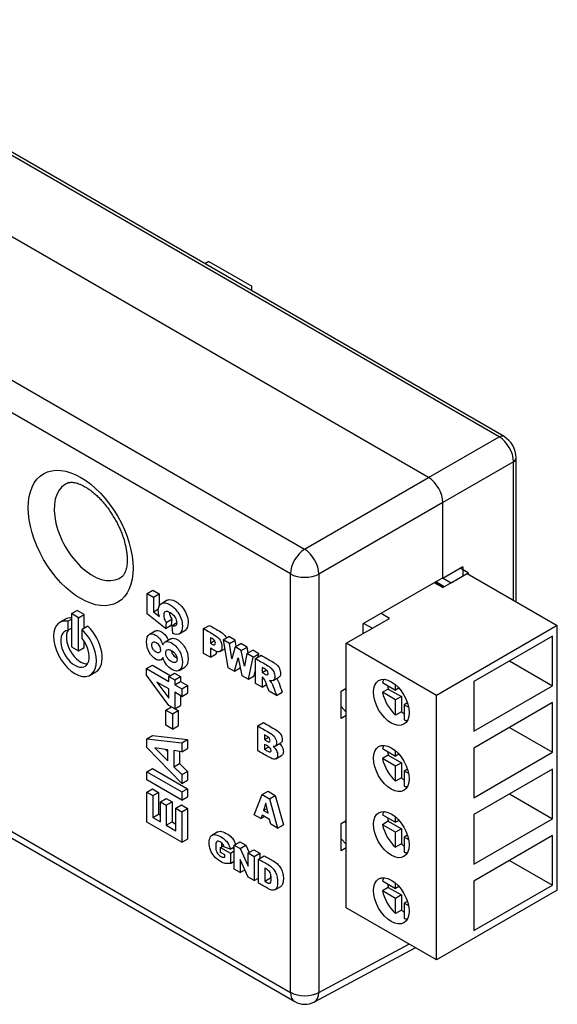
# Paper-space layout 'Layout1' of a CAD drawing. Header units: millimetres. Extents: x 41 to 475, y 33 to 379.
# Tile 7 of 16: x 108 to 175, y 33 to 157. Entities that reach past the tile are written whole.
import ezdxf

# ---------------------------------------------------------------- set-up
doc = ezdxf.new("R2010")
doc.units = ezdxf.units.MM
for name, color, linetype in [('4_POS_0.200PITCH', 7, 'Continuous'), ('Default', 7, 'Continuous'), ('MS-000955_SIMPLE', 7, 'Continuous'), ('MS-000956_SIMPLE', 7, 'Continuous')]:
    doc.layers.add(name, color=color, linetype=linetype)

# ---------------------------------------------------------------- blocks, each defined once
blk = doc.blocks.new('SE5')
at = {"layer": '4_POS_0.200PITCH', "color": 7, "linetype": 'Continuous'}
for p, q in [((163.77, 87.47), (162.75, 88.05)), ((160.57, 85.62), (163.63, 87.38)), ((160.64, 86.79), (161.61, 86.22)), ((161.61, 86.22), (163.77, 87.47)), ((163.63, 87.38), (174.94, 80.85)), ((163.77, 87.47), (163.77, 87.3)), ((160.57, 85.62), (159.51, 86.23)), ((160.64, 85.66), (159.58, 86.27)), ((160.76, 85.73), (159.7, 86.34)), ((148.47, 78.63), (153.89, 81.76)), ((151.74, 80.52), (153.89, 81.76)), ((153.89, 81.76), (152.83, 82.37)), ((153.89, 81.76), (152.83, 82.37)), ((150.68, 81.13), (151.74, 80.52)), ((174.94, 80.85), (159.78, 72.1)), ((174.94, 47.67), (174.94, 80.85)), ((174.33, 79.52), (164.45, 73.82)), ((174.33, 73.3), (174.33, 79.52)), ((159.78, 72.1), (148.47, 78.63)), ((148.47, 45.45), (148.47, 78.63)), ((168.94, 76.41), (174.33, 73.3)), ((148.28, 72.9), (148.47, 72.7)), ((153.02, 73.72), (154.66, 72.77)), ((153.74, 72.89), (153.02, 72.48)), ((153.74, 72.89), (155.38, 71.94)), ((154.66, 72.77), (154.66, 73.42)), ((155.08, 73.01), (154.66, 72.77)), ((164.45, 73.82), (164.45, 67.6)), ((164.45, 67.6), (174.33, 73.3)), ((154.66, 71.53), (153.02, 72.48)), ((155.38, 71.94), (154.66, 71.53)), ((155.38, 71.94), (155.38, 70.05)), ((159.78, 38.92), (159.78, 72.1)), ((147.81, 70.7), (148.47, 70.01)), ((154.66, 69.63), (154.66, 71.53)), ((156.16, 71.15), (155.74, 70.91)), ((156.3, 70.58), (155.74, 70.91)), ((155.74, 70.91), (155.74, 69.01)), ((174.33, 71.19), (164.45, 65.48)), ((174.33, 64.96), (174.33, 71.19)), ((155.38, 70.05), (154.66, 69.63)), ((168.94, 68.07), (174.33, 64.96)), ((164.45, 65.48), (164.45, 59.26)), ((153.02, 65.42), (154.66, 64.48)), ((153.74, 64.59), (153.02, 64.18)), ((153.74, 64.59), (155.38, 63.65)), ((154.66, 64.48), (154.66, 65.13)), ((155.08, 64.72), (154.66, 64.48)), ((164.45, 59.26), (174.33, 64.96)), ((154.66, 63.23), (153.02, 64.18)), ((155.38, 63.65), (154.66, 63.23)), ((154.66, 61.34), (154.66, 63.23)), ((155.38, 63.65), (155.38, 61.75)), ((155.38, 61.75), (154.66, 61.34)), ((156.16, 62.85), (155.74, 62.61)), ((156.3, 62.29), (155.74, 62.61)), ((155.74, 62.61), (155.74, 60.72)), ((174.33, 62.85), (164.45, 57.15)), ((174.33, 56.63), (174.33, 62.85)), ((168.94, 59.74), (174.33, 56.63)), ((153.02, 57.13), (154.66, 56.18)), ((154.66, 56.18), (154.66, 56.83)), ((164.45, 57.15), (164.45, 50.92)), ((148.47, 56.11), (148.28, 56.31)), ((153.74, 56.3), (153.02, 55.88)), ((154.66, 54.94), (153.02, 55.88)), ((153.74, 56.3), (155.38, 55.35)), ((155.08, 56.42), (154.66, 56.18)), ((164.45, 50.92), (174.33, 56.63)), ((155.38, 55.35), (154.66, 54.94)), ((154.66, 53.04), (154.66, 54.94)), ((155.38, 55.35), (155.38, 53.46)), ((156.16, 54.55), (155.74, 54.31)), ((174.33, 54.51), (164.45, 48.81)), ((174.33, 48.29), (174.33, 54.51)), ((148.47, 53.42), (147.81, 54.11)), ((155.38, 53.46), (154.66, 53.04)), ((156.3, 53.99), (155.74, 54.31)), ((155.74, 54.31), (155.74, 52.42)), ((168.94, 51.4), (174.33, 48.29)), ((153.02, 48.83), (154.66, 47.89)), ((154.66, 47.89), (154.66, 48.54)), ((164.45, 48.81), (164.45, 42.59)), ((164.45, 42.59), (174.33, 48.29)), ((153.74, 48), (153.02, 47.59)), ((154.66, 46.64), (153.02, 47.59)), ((153.74, 48), (155.38, 47.06)), ((155.08, 48.13), (154.66, 47.89)), ((155.38, 47.06), (154.66, 46.64)), ((155.38, 47.06), (155.38, 45.16)), ((174.94, 47.67), (159.78, 38.92)), ((154.66, 44.75), (154.66, 46.64)), ((156.16, 46.26), (155.74, 46.02)), ((156.3, 45.69), (155.74, 46.02)), ((155.74, 46.02), (155.74, 44.12)), ((159.78, 38.92), (148.47, 45.45)), ((155.38, 45.16), (154.66, 44.75))]:
    blk.add_line(p, q, dxfattribs=at)
for centre in [(154.12, 71.22), (154.12, 62.92), (154.12, 54.63), (154.12, 46.33)]:
    blk.add_ellipse(centre, major_axis=(1.59, -2.75), ratio=0.57735, dxfattribs=at)
for centre, major_axis, start_param, end_param in [((155.2, 71.84), (1.59, -2.75), 3.487884, 3.684625), ((155.92, 72.25), (-1.59, 2.75), 0.865484, 1.027764), ((155.2, 71.84), (1.59, -2.75), 4.169357, 5.255421), ((155.92, 72.25), (1.59, -2.75), -1.027764, -0.865484), ((155.2, 71.84), (-1.59, 2.75), -3.684625, -3.487884), ((155.2, 63.54), (1.59, -2.75), 3.487884, 3.684625), ((155.92, 63.96), (-1.59, 2.75), 0.865484, 1.027764), ((155.2, 63.54), (1.59, -2.75), 4.169357, 5.255421), ((155.92, 63.96), (1.59, -2.75), -1.027764, -0.865484), ((155.2, 63.54), (-1.59, 2.75), -3.684625, -3.487884), ((155.2, 55.25), (1.59, -2.75), 3.487884, 3.684625), ((155.2, 55.25), (1.59, -2.75), 4.169357, 5.255421), ((155.92, 55.66), (-1.59, 2.75), 0.865484, 1.027764), ((155.92, 55.66), (1.59, -2.75), -1.027764, -0.865484), ((155.2, 55.25), (-1.59, 2.75), -3.684625, -3.487884), ((155.2, 46.95), (1.59, -2.75), 3.487884, 3.684625), ((155.92, 47.37), (-1.59, 2.75), 0.865484, 1.027764), ((155.2, 46.95), (1.59, -2.75), 4.169357, 5.255421), ((155.92, 47.37), (1.59, -2.75), -1.027764, -0.865484), ((155.2, 46.95), (-1.59, 2.75), -3.684625, -3.487884)]:
    blk.add_ellipse(centre, major_axis=major_axis, ratio=0.57735, start_param=start_param, end_param=end_param, dxfattribs=at)
at = {"layer": 'MS-000955_SIMPLE', "color": 7, "linetype": 'Continuous'}
for p, q in [((158.8, 99.41), (60.74, 156.03)), ((45.71, 146.73), (143.24, 90.42)), ((141.48, 87.33), (43.94, 143.64)), ((143.24, 90.42), (158.8, 99.41)), ((160.6, 96.3), (145.04, 87.31)), ((160.6, 86.86), (160.6, 96.3)), ((43.94, 91.16), (141.48, 34.85)), ((44.47, 90), (142, 33.69)), ((141.48, 34.85), (141.48, 87.33)), ((145.04, 87.31), (145.04, 34.83)), ((160.6, 86.86), (150.55, 81.06)), ((123.5, 84.88), (124.22, 85.29)), ((124.22, 85.29), (125.01, 84.84)), ((123.5, 82.31), (123.5, 84.88)), ((123.5, 84.88), (124.29, 84.43)), ((124.29, 84.43), (125.01, 84.84)), ((124.29, 84.43), (124.29, 82.59)), ((125.01, 84.84), (125.01, 83.27)), ((126, 84.02), (125.28, 83.6)), ((113.99, 82.35), (114.71, 82.76)), ((115.61, 82.25), (114.71, 82.76)), ((124.29, 82.59), (124.91, 82.95)), ((113.26, 81.66), (112.54, 81.24)), ((113.54, 81.39), (113.99, 81.65)), ((113.99, 82.35), (113.99, 78.2)), ((114.89, 81.83), (113.99, 82.35)), ((114.89, 81.83), (115.61, 82.25)), ((114.89, 77.68), (114.89, 81.83)), ((115.61, 80.51), (115.61, 82.25)), ((125.79, 80.5), (123.5, 82.31)), ((124.29, 82.59), (125.04, 82.01)), ((125.89, 81.22), (126.6, 81.64)), ((126.6, 81.64), (126.51, 80.91)), ((113.54, 81.39), (113.54, 80.26)), ((113.54, 80.26), (113.99, 80.52)), ((116.06, 80.77), (115.34, 80.36)), ((115.34, 79.22), (115.34, 80.36)), ((125.89, 81.22), (125.79, 80.5)), ((125.79, 80.5), (126.51, 80.91)), ((126.62, 80.87), (127.23, 81.22)), ((126.71, 79.85), (126.62, 80.87)), ((130.58, 80.47), (131.3, 80.88)), ((130.58, 77.36), (130.58, 80.47)), ((150.55, 81.06), (150.55, 79.83)), ((124.49, 80.17), (123.77, 79.75)), ((126.46, 79.19), (125.74, 78.78)), ((127.51, 79.82), (128.23, 80.23)), ((131.42, 79.35), (131.42, 78.66)), ((133.03, 79.05), (133.75, 79.47)), ((133.03, 79.05), (133.62, 75.6)), ((133.82, 78.6), (133.03, 79.05)), ((134.54, 79.01), (133.75, 79.47)), ((113.99, 78.2), (114.89, 77.68)), ((114.89, 77.68), (115.61, 78.1)), ((115.61, 78.1), (115.61, 78.84)), ((131.42, 78.66), (131.94, 78.96)), ((131.42, 78.03), (131.42, 76.87)), ((132.64, 77.6), (133.22, 77.94)), ((133.82, 78.6), (134.54, 79.01)), ((134.1, 76.7), (133.82, 78.6)), ((134.52, 78.19), (134.1, 76.7)), ((134.52, 78.19), (135.24, 78.61)), ((135.3, 77.74), (134.52, 78.19)), ((134.65, 78.27), (134.54, 79.01)), ((136.02, 78.16), (135.24, 78.61)), ((135.3, 77.74), (136.02, 78.16)), ((136.17, 77.43), (136.02, 78.16)), ((125.24, 76.55), (125.51, 76.71)), ((131.42, 76.87), (130.58, 77.36)), ((131.42, 76.87), (132.14, 77.29)), ((132.14, 77.64), (132.14, 77.29)), ((134.44, 75.13), (134.91, 76.81)), ((134.91, 76.81), (135.38, 74.58)), ((135.72, 75.76), (135.3, 77.74)), ((136.01, 77.33), (135.72, 75.76)), ((136.01, 77.33), (136.73, 77.75)), ((136.79, 76.88), (136.01, 77.33)), ((136.2, 74.11), (136.79, 76.88)), ((137.51, 77.29), (136.73, 77.75)), ((136.79, 76.88), (137.51, 77.29)), ((137.08, 76.72), (137.8, 77.13)), ((137.08, 73.6), (137.08, 76.72)), ((137.43, 76.92), (137.51, 77.29)), ((123.43, 75.46), (124.15, 75.87)), ((123.43, 74.64), (123.43, 75.46)), ((123.43, 75.46), (126.22, 73.85)), ((124.15, 75.87), (126.39, 74.58)), ((127.5, 75.22), (128.22, 75.63)), ((133.62, 75.6), (134.44, 75.13)), ((134.44, 75.13), (135.16, 75.54)), ((135.16, 75.54), (135.17, 75.59)), ((137.91, 75.6), (137.91, 74.97)), ((116.35, 74.64), (117.07, 75.06)), ((126.22, 70.84), (123.43, 74.64)), ((126.22, 74.48), (126.93, 74.89)), ((126.22, 73.85), (126.22, 74.48)), ((126.22, 74.48), (126.95, 74.05)), ((126.93, 74.89), (127.67, 74.47)), ((126.95, 74.05), (127.67, 74.47)), ((127.67, 74.47), (127.67, 73.84)), ((135.38, 74.58), (136.2, 74.11)), ((136.2, 74.11), (136.92, 74.53)), ((136.92, 74.53), (137.08, 75.27)), ((137.91, 74.97), (138.44, 75.28)), ((137.91, 74.38), (137.91, 73.12)), ((139.29, 73.95), (140.01, 74.37)), ((126.22, 72.91), (124.72, 73.77)), ((124.72, 73.77), (126.22, 71.75)), ((126.22, 71.75), (126.22, 72.91)), ((126.95, 74.05), (126.95, 73.42)), ((126.95, 73.42), (127.67, 73.84)), ((126.95, 73.42), (127.83, 72.91)), ((127.67, 73.84), (128.55, 73.33)), ((127.83, 72.91), (128.55, 73.33)), ((127.83, 72.91), (127.83, 71.97)), ((128.55, 73.33), (128.55, 72.39)), ((137.91, 73.12), (137.08, 73.6)), ((137.91, 73.12), (138.48, 73.45)), ((147.81, 72.64), (148.47, 73)), ((127.83, 71.97), (126.95, 72.48)), ((126.95, 72.48), (126.95, 70.42)), ((127.67, 72.07), (127.67, 70.83)), ((127.83, 71.97), (128.55, 72.39)), ((139.73, 72.08), (138.78, 72.62)), ((139.73, 72.08), (140.44, 72.49)), ((147.81, 69.19), (147.81, 72.64)), ((125.83, 70.26), (126.53, 70.66)), ((126.95, 70.42), (126.22, 70.84)), ((126.95, 70.42), (127.67, 70.83)), ((126.97, 70.43), (127.39, 70.19)), ((125.83, 70.26), (126.67, 69.77)), ((125.83, 68.35), (125.83, 70.26)), ((126.67, 69.77), (127.39, 70.19)), ((126.67, 69.77), (126.67, 67.86)), ((127.39, 70.19), (127.39, 68.28)), ((148.47, 69.56), (147.81, 69.19)), ((126.67, 67.86), (125.83, 68.35)), ((126.67, 67.86), (127.39, 68.28)), ((137.37, 68.27), (138.09, 68.68)), ((137.37, 65.16), (137.37, 68.27)), ((123.45, 66.66), (124.16, 67.07)), ((124.16, 67.07), (128.55, 66.56)), ((138.21, 67.15), (138.21, 66.56)), ((138.21, 66.56), (138.7, 66.85)), ((123.45, 65.55), (123.45, 66.66)), ((123.45, 66.66), (127.83, 66.15)), ((127.83, 61.06), (123.45, 65.55)), ((126.09, 65.27), (124.47, 65.51)), ((124.47, 65.51), (126.09, 63.89)), ((127.83, 66.15), (128.55, 66.56)), ((127.83, 66.15), (127.83, 65.03)), ((128.55, 66.56), (128.55, 65.45)), ((138.21, 65.97), (138.21, 65.34)), ((138.21, 65.34), (138.74, 65.65)), ((139.56, 65.73), (140.28, 66.14)), ((125.8, 65.32), (126.09, 65.02)), ((126.09, 63.89), (126.09, 65.27)), ((127.83, 65.03), (126.83, 65.18)), ((126.83, 65.18), (126.83, 63.15)), ((127.55, 65.07), (127.55, 63.56)), ((127.83, 65.03), (128.55, 65.45)), ((139.65, 64.12), (140.36, 64.54)), ((126.83, 63.15), (127.55, 63.56)), ((126.83, 63.15), (127.83, 62.16)), ((127.55, 63.56), (128.55, 62.57)), ((123.45, 62.51), (124.16, 62.93)), ((123.45, 62.51), (127.83, 59.98)), ((123.45, 61.49), (123.45, 62.51)), ((124.16, 62.93), (128.55, 60.39)), ((127.83, 62.16), (128.55, 62.57)), ((127.83, 62.16), (127.83, 61.06)), ((128.55, 62.57), (128.55, 61.48)), ((127.83, 58.96), (123.45, 61.49)), ((127.83, 61.06), (128.55, 61.48)), ((123.45, 59.95), (124.16, 60.36)), ((123.45, 56.2), (123.45, 59.95)), ((123.45, 59.95), (124.19, 59.52)), ((124.16, 60.36), (124.91, 59.93)), ((124.19, 59.52), (124.91, 59.93)), ((124.19, 59.52), (124.19, 56.79)), ((124.91, 59.93), (124.91, 57.2)), ((127.83, 59.98), (128.55, 60.39)), ((127.83, 59.98), (127.83, 58.96)), ((127.83, 58.96), (128.55, 59.38)), ((128.55, 60.39), (128.55, 59.38)), ((136.92, 57.13), (137.94, 59.66)), ((137.94, 59.66), (138.66, 60.07)), ((137.94, 59.66), (138.85, 59.13)), ((138.66, 60.07), (139.57, 59.55)), ((138.85, 59.13), (139.57, 59.55)), ((139.57, 59.55), (140.58, 55.85)), ((125.16, 58.76), (125.88, 59.18)), ((125.16, 56.23), (125.16, 58.76)), ((125.16, 58.76), (125.9, 58.33)), ((125.88, 59.18), (126.62, 58.75)), ((125.9, 58.33), (126.62, 58.75)), ((125.9, 58.33), (125.9, 55.8)), ((126.62, 58.75), (126.62, 56.22)), ((127.09, 57.93), (127.81, 58.35)), ((127.81, 58.35), (128.55, 57.92)), ((138.38, 58.59), (138.09, 57.65)), ((138.68, 57.31), (138.38, 58.59)), ((138.85, 59.13), (139.86, 55.44)), ((124.19, 56.79), (124.91, 57.2)), ((124.91, 57.2), (125.16, 57.06)), ((127.09, 57.93), (127.83, 57.5)), ((127.09, 55.12), (127.09, 57.93)), ((127.83, 57.5), (128.55, 57.92)), ((127.83, 57.5), (127.83, 53.67)), ((128.55, 57.92), (128.55, 54.08)), ((137.77, 56.64), (136.92, 57.13)), ((137.91, 57.08), (137.77, 56.64)), ((137.77, 56.64), (138.22, 56.9)), ((138.85, 56.53), (137.91, 57.08)), ((138.09, 57.65), (138.54, 57.91)), ((138.09, 57.65), (138.68, 57.31)), ((127.83, 53.67), (123.45, 56.2)), ((124.19, 56.79), (125.16, 56.23)), ((125.9, 55.8), (126.62, 56.22)), ((125.9, 55.8), (127.09, 55.12)), ((126.62, 56.22), (127.09, 55.94)), ((138.99, 55.94), (138.85, 56.53)), ((139.86, 55.44), (138.99, 55.94)), ((139.86, 55.44), (140.58, 55.85)), ((147.81, 56.04), (148.47, 56.41)), ((147.81, 52.6), (147.81, 56.04)), ((132.36, 54.98), (131.64, 54.57)), ((127.83, 53.67), (128.55, 54.08)), ((132.69, 53.03), (133.07, 53.25)), ((133.9, 52.82), (133.12, 53.11)), ((133.9, 52.82), (134.42, 53.12)), ((134.42, 53.33), (135.14, 53.74)), ((134.42, 50.32), (134.42, 53.33)), ((134.42, 53.33), (135.17, 52.89)), ((135.14, 53.74), (135.89, 53.31)), ((135.17, 52.89), (135.89, 53.31)), ((135.89, 53.31), (136.29, 52.4)), ((132.69, 52.41), (132.69, 53.03)), ((132.69, 53.03), (133.93, 52.32)), ((133.23, 52.1), (132.69, 52.41)), ((133.23, 51.81), (133.23, 52.1)), ((133.93, 52.32), (134.42, 52.6)), ((133.93, 52.32), (133.93, 51.03)), ((134.2, 52.99), (134.42, 52.86)), ((135.17, 52.89), (136.16, 50.66)), ((136.16, 52.33), (136.87, 52.74)), ((136.16, 50.66), (136.16, 52.33)), ((136.16, 52.33), (136.91, 51.89)), ((136.87, 52.74), (137.63, 52.3)), ((136.91, 51.89), (137.63, 52.3)), ((136.91, 51.89), (136.91, 48.88)), ((137.46, 51.57), (138.18, 51.99)), ((137.63, 52.3), (137.63, 51.67)), ((148.47, 52.97), (147.81, 52.6)), ((133.93, 51.03), (134.42, 51.31)), ((136.16, 49.31), (135.18, 51.53)), ((135.18, 51.53), (135.18, 49.88)), ((137.46, 48.56), (137.46, 51.57)), ((135.18, 49.88), (134.42, 50.32)), ((135.18, 49.88), (135.76, 50.21)), ((138.27, 50.43), (138.27, 48.78)), ((138.98, 49.69), (138.98, 49.2)), ((136.91, 48.88), (136.16, 49.31)), ((136.91, 48.88), (137.46, 49.19)), ((138.27, 48.78), (138.98, 49.2)), ((139.53, 47.72), (140.25, 48.14)), ((145.04, 34.83), (156.33, 40.91)), ((144.47, 33.65), (157.12, 40.45))]:
    blk.add_line(p, q, dxfattribs=at)
blk.add_arc((143.27, 35.89), 2.54, 240, 298.2683, dxfattribs=at)
blk.add_ellipse((115.16, 91.84), major_axis=(4.65, -8.06), ratio=0.57735, dxfattribs=at)
for centre, major_axis, ratio, start_param, end_param in [((158.8, 97.33), (-1.27, 2.2), 0.577526, 3.927143, 5.497635), ((116.64, 92.69), (-3.4, 5.89), 0.57735, 0, 3.266249), ((116.64, 92.69), (-3.4, 5.89), 0.57735, 6.158582, 6.283185), ((143.27, 88.37), (-1.27, -2.2), 0.57735, 3.944444, 5.497787), ((143.27, 88.37), (-1.27, 2.2), 0.557025, 3.927143, 5.497635), ((143.27, 88.37), (-2.54, 0), 0.57735, 0.785398, 2.338741), ((114.44, 77.94), (1.91, -3.3), 0.57735, 2.696031, 8.299543), ((115.16, 78.36), (1.91, -3.3), 0.57735, 2.804383, 3.141593), ((115.16, 78.36), (1.27, -2.2), 0.57735, 3.403392, 5.996429), ((115.16, 78.36), (1.91, -3.3), 0.57735, 0, 2.016358), ((114.44, 77.94), (1.27, -2.2), 0.57735, 2.879793, 8.115781), ((143.27, 35.89), (1.27, 2.2), 0.57735, 2.356194, 3.141593), ((143.27, 35.89), (-2.54, 0), 0.57735, 0.785398, 2.338741), ((143.27, 35.89), (-1.2, 2.24), 0.577174, 3.141593, 3.944287)]:
    blk.add_ellipse(centre, major_axis=major_axis, ratio=ratio, start_param=start_param, end_param=end_param, dxfattribs=at)
for points, knots in [([(113.69, 98.79), (113.7, 98.79), (113.74, 98.8), (113.84, 98.82), (114, 98.83), (114.21, 98.82), (114.45, 98.78), (114.74, 98.71), (115.06, 98.59), (115.39, 98.44), (115.59, 98.33), (115.69, 98.27)], [0, 0, 0, 0, 0.031816, 0.171377, 0.298494, 0.418383, 0.545152, 0.66773, 0.788541, 0.909002, 1, 1, 1, 1]), ([(115.69, 98.27), (115.76, 98.23), (115.94, 98.13), (116.27, 97.9), (116.67, 97.6), (117.07, 97.25), (117.48, 96.86), (117.88, 96.44), (118.27, 95.97), (118.64, 95.48), (119, 94.96), (119.34, 94.42), (119.65, 93.86), (119.94, 93.3), (120.19, 92.72), (120.41, 92.15), (120.6, 91.58), (120.75, 91.02), (120.86, 90.49), (120.94, 89.97), (120.99, 89.49), (121, 89.04), (120.99, 88.64), (120.94, 88.27), (120.88, 87.95), (120.8, 87.69), (120.71, 87.47), (120.62, 87.3), (120.52, 87.17), (120.48, 87.12), (120.44, 87.09)], [0, 0, 0, 0, 0.018543, 0.053947, 0.089601, 0.125557, 0.1618, 0.198304, 0.235031, 0.271939, 0.308982, 0.346113, 0.383285, 0.420447, 0.45754, 0.494516, 0.53133, 0.567936, 0.604293, 0.640365, 0.676128, 0.711572, 0.746715, 0.781616, 0.816394, 0.851219, 0.886355, 0.922285, 0.959813, 1, 1, 1, 1]), ([(126, 84.02), (126, 84.02), (126.01, 84.03), (126.02, 84.03), (126.29, 84.18), (126.65, 84.12), (127.44, 83.66), (127.77, 83.36), (128.05, 82.95), (128.44, 82.39), (128.63, 81.83), (128.63, 80.77), (128.52, 80.45), (128.31, 80.28), (128.28, 80.26), (128.26, 80.25), (128.23, 80.23)], [0.2231273, 0.2231273, 0.2231273, 0.2231273, 0.2276055, 0.2276055, 0.2276055, 0.3914071, 0.3914071, 0.5277252, 0.5277252, 0.5277252, 0.7132671, 0.7132671, 0.8614873, 0.8614873, 0.8614873, 0.8768541, 0.8768541, 0.8768541, 0.8768541]), ([(125.04, 82.01), (124.94, 82.28), (124.9, 82.53), (124.89, 82.76), (124.89, 83.19), (125.03, 83.48), (125.3, 83.62), (125.58, 83.76), (125.93, 83.71), (126.73, 83.25), (127.05, 82.94), (127.33, 82.53), (127.72, 81.98), (127.91, 81.41), (127.91, 80.36), (127.8, 80.04), (127.59, 79.87), (127.37, 79.7), (127.08, 79.69), (126.71, 79.85)], [0, 0, 0, 0, 0.08194, 0.08194, 0.08194, 0.227606, 0.227606, 0.227606, 0.391407, 0.391407, 0.527725, 0.527725, 0.527725, 0.713267, 0.713267, 0.861487, 0.861487, 0.861487, 1, 1, 1, 1]), ([(126.62, 80.87), (126.82, 80.78), (126.96, 80.78), (127.08, 80.85), (127.19, 80.92), (127.24, 81.04), (127.24, 81.22), (127.24, 81.43), (127.17, 81.64), (127.03, 81.86), (126.89, 82.08), (126.67, 82.28), (126.11, 82.6), (125.91, 82.65), (125.77, 82.59), (125.63, 82.53), (125.57, 82.38), (125.57, 82.16), (125.56, 81.88), (125.67, 81.57), (125.89, 81.22)], [0, 0, 0, 0, 0.124398, 0.124398, 0.124398, 0.235126, 0.235126, 0.235126, 0.359941, 0.359941, 0.359941, 0.529471, 0.529471, 0.687133, 0.687133, 0.687133, 0.816962, 0.816962, 0.816962, 1, 1, 1, 1]), ([(124.49, 80.17), (124.7, 80.29), (124.96, 80.27), (125.48, 79.97), (125.66, 79.8), (125.82, 79.58), (125.95, 79.41), (126.06, 79.22), (126.14, 79)], [0.6739374, 0.6739374, 0.6739374, 0.6739374, 0.8154402, 0.8154402, 0.9064963, 0.9064963, 0.9064963, 0.9832344, 0.9832344, 0.9832344, 0.9832344]), ([(130.58, 80.47), (131.04, 80.2), (131.5, 79.93), (131.96, 79.67), (132.26, 79.49), (132.49, 79.28), (132.64, 79.03), (132.79, 78.78), (132.87, 78.5), (132.87, 77.88), (132.78, 77.68), (132.62, 77.6), (132.46, 77.51), (132.21, 77.57), (131.87, 77.76), (131.72, 77.85), (131.57, 77.94), (131.42, 78.03)], [0, 0, 0, 0, 0.291401, 0.291401, 0.291401, 0.444927, 0.444927, 0.444927, 0.588136, 0.588136, 0.735215, 0.735215, 0.735215, 0.904, 0.904, 0.904, 1, 1, 1, 1]), ([(131.3, 80.88), (131.76, 80.62), (132.22, 80.35), (132.68, 80.08), (132.98, 79.91), (133.21, 79.69), (133.36, 79.44), (133.39, 79.39), (133.42, 79.34), (133.44, 79.29)], [0, 0, 0, 0, 0.2914014, 0.2914014, 0.2914014, 0.4449275, 0.4449275, 0.4449275, 0.4736555, 0.4736555, 0.4736555, 0.4736555]), ([(125.47, 76.83), (125.38, 76.64), (125.25, 76.53), (125.09, 76.5), (124.93, 76.48), (124.75, 76.53), (124.23, 76.83), (123.96, 77.12), (123.75, 77.5), (123.53, 77.89), (123.43, 78.32), (123.42, 78.81), (123.42, 79.29), (123.53, 79.6), (123.75, 79.74), (123.96, 79.88), (124.23, 79.86), (124.76, 79.55), (124.94, 79.38), (125.1, 79.17), (125.26, 78.96), (125.38, 78.71), (125.47, 78.44)], [0, 0, 0, 0, 0.098856, 0.098856, 0.098856, 0.185438, 0.185438, 0.333677, 0.333677, 0.333677, 0.501409, 0.501409, 0.501409, 0.66845, 0.66845, 0.66845, 0.81544, 0.81544, 0.906496, 0.906496, 0.906496, 1, 1, 1, 1]), ([(126.46, 79.19), (126.51, 79.22), (126.56, 79.24), (126.62, 79.25), (126.8, 79.29), (127.02, 79.24), (127.67, 78.86), (128, 78.52), (128.51, 77.64), (128.63, 77.17), (128.63, 76.21), (128.53, 75.89), (128.32, 75.71), (128.29, 75.68), (128.25, 75.66), (128.22, 75.63)], [0.0687282, 0.0687282, 0.0687282, 0.0687282, 0.0980674, 0.0980674, 0.0980674, 0.1911918, 0.1911918, 0.3452906, 0.3452906, 0.4993894, 0.4993894, 0.6439889, 0.6439889, 0.6439889, 0.6655292, 0.6655292, 0.6655292, 0.6655292]), ([(131.42, 78.66), (131.48, 78.62), (131.55, 78.58), (131.62, 78.54), (131.78, 78.45), (131.89, 78.42), (132.02, 78.47), (132.05, 78.53), (132.05, 78.73), (132.02, 78.83), (131.91, 79.03), (131.81, 79.12), (131.65, 79.22), (131.58, 79.26), (131.5, 79.31), (131.42, 79.35)], [0, 0, 0, 0, 0.125968, 0.125968, 0.125968, 0.309601, 0.309601, 0.493235, 0.493235, 0.673042, 0.673042, 0.85285, 0.85285, 0.85285, 1, 1, 1, 1]), ([(124.62, 77.52), (124.79, 77.42), (124.92, 77.4), (125.11, 77.51), (125.16, 77.62), (125.16, 77.81), (125.15, 77.99), (125.11, 78.17), (125.01, 78.33), (124.92, 78.49), (124.79, 78.63), (124.46, 78.82), (124.33, 78.84), (124.14, 78.73), (124.09, 78.61), (124.09, 78.25), (124.14, 78.07), (124.23, 77.91), (124.33, 77.74), (124.46, 77.61), (124.62, 77.52)], [0, 0, 0, 0, 0.127614, 0.127614, 0.25136, 0.25136, 0.25136, 0.37457, 0.37457, 0.37457, 0.506958, 0.506958, 0.628126, 0.628126, 0.749295, 0.749295, 0.875036, 0.875036, 0.875036, 1, 1, 1, 1]), ([(125.47, 78.44), (125.57, 78.67), (125.71, 78.8), (125.9, 78.84), (126.09, 78.87), (126.3, 78.82), (126.95, 78.45), (127.28, 78.11), (127.79, 77.22), (127.91, 76.75), (127.91, 75.8), (127.81, 75.48), (127.6, 75.29), (127.35, 75.08), (127.01, 75.09), (126.34, 75.48), (126.13, 75.67), (125.93, 75.93), (125.73, 76.18), (125.58, 76.48), (125.47, 76.83)], [0, 0, 0, 0, 0.098067, 0.098067, 0.098067, 0.191192, 0.191192, 0.345291, 0.345291, 0.499389, 0.499389, 0.643989, 0.643989, 0.643989, 0.808037, 0.808037, 0.898928, 0.898928, 0.898928, 1, 1, 1, 1]), ([(126.5, 76.35), (126.74, 76.21), (126.92, 76.17), (127.05, 76.23), (127.19, 76.29), (127.25, 76.42), (127.25, 76.83), (127.19, 77.03), (127.06, 77.23), (126.93, 77.43), (126.75, 77.6), (126.31, 77.86), (126.14, 77.89), (126.01, 77.83), (125.88, 77.77), (125.82, 77.64), (125.82, 77.2), (125.89, 76.99), (126.18, 76.59), (126.34, 76.44), (126.5, 76.35)], [0, 0, 0, 0, 0.139821, 0.139821, 0.139821, 0.257253, 0.257253, 0.372728, 0.372728, 0.372728, 0.516416, 0.516416, 0.640828, 0.640828, 0.640828, 0.74858, 0.74858, 0.87429, 0.87429, 1, 1, 1, 1]), ([(127.22, 76.76), (127.06, 76.86), (126.9, 77.01), (126.64, 77.36), (126.57, 77.53), (126.55, 77.71)], [0, 0, 0, 0, 0.1257102, 0.1257102, 0.2257003, 0.2257003, 0.2257003, 0.2257003]), ([(137.08, 76.72), (137.54, 76.45), (138, 76.18), (138.46, 75.92), (138.72, 75.77), (138.92, 75.63), (139.05, 75.5), (139.19, 75.37), (139.3, 75.21), (139.38, 75.03), (139.47, 74.84), (139.51, 74.65), (139.51, 74.28), (139.47, 74.15), (139.41, 74.06), (139.35, 73.97), (139.26, 73.92), (139.15, 73.91), (139.08, 73.9), (138.98, 73.91), (138.86, 73.95)], [0, 0, 0, 0, 0.350781, 0.350781, 0.350781, 0.501641, 0.501641, 0.501641, 0.60693, 0.60693, 0.60693, 0.724354, 0.724354, 0.825876, 0.825876, 0.825876, 0.920877, 0.920877, 0.920877, 1, 1, 1, 1]), ([(137.8, 77.13), (138.26, 76.86), (138.72, 76.6), (139.18, 76.33), (139.44, 76.18), (139.64, 76.04), (139.77, 75.91), (139.91, 75.78), (140.02, 75.63), (140.1, 75.44), (140.18, 75.25), (140.23, 75.06), (140.23, 74.69), (140.19, 74.56), (140.13, 74.47), (140.09, 74.43), (140.06, 74.39), (140.01, 74.37)], [0, 0, 0, 0, 0.3507815, 0.3507815, 0.3507815, 0.5016409, 0.5016409, 0.5016409, 0.6069304, 0.6069304, 0.6069304, 0.7243539, 0.7243539, 0.8258763, 0.8258763, 0.8258763, 0.874774, 0.874774, 0.874774, 0.874774]), ([(137.91, 74.97), (138.03, 74.91), (138.15, 74.84), (138.26, 74.77), (138.3, 74.75), (138.37, 74.72), (138.48, 74.69), (138.54, 74.67), (138.58, 74.68), (138.62, 74.71), (138.65, 74.74), (138.67, 74.79), (138.67, 74.96), (138.64, 75.05), (138.59, 75.14), (138.53, 75.22), (138.43, 75.31), (138.28, 75.4), (138.16, 75.47), (138.04, 75.54), (137.91, 75.6)], [0, 0, 0, 0, 0.192376, 0.192376, 0.192376, 0.315123, 0.315123, 0.315123, 0.404851, 0.404851, 0.404851, 0.493211, 0.493211, 0.621735, 0.621735, 0.621735, 0.799752, 0.799752, 0.799752, 1, 1, 1, 1]), ([(138.78, 72.62), (138.64, 73.02), (138.49, 73.42), (138.34, 73.82), (138.28, 73.98), (138.24, 74.09), (138.19, 74.15), (138.13, 74.23), (138.06, 74.3), (137.99, 74.34), (137.96, 74.36), (137.94, 74.37), (137.91, 74.38)], [0, 0, 0, 0, 0.630464, 0.630464, 0.630464, 0.804912, 0.804912, 0.804912, 0.95038, 0.95038, 0.95038, 1, 1, 1, 1]), ([(139.73, 74.21), (139.75, 74.18), (139.77, 74.15), (139.79, 74.13), (139.82, 74.08), (139.86, 74), (139.92, 73.89), (139.98, 73.77), (140.02, 73.68), (140.04, 73.62), (140.17, 73.25), (140.31, 72.87), (140.44, 72.49)], [0.0975166, 0.0975166, 0.0975166, 0.0975166, 0.1566214, 0.1566214, 0.1566214, 0.2856902, 0.2856902, 0.2856902, 0.4204081, 0.4204081, 0.4204081, 1, 1, 1, 1]), ([(138.86, 73.95), (138.95, 73.86), (139.03, 73.78), (139.07, 73.71), (139.1, 73.67), (139.15, 73.59), (139.21, 73.47), (139.26, 73.35), (139.3, 73.27), (139.32, 73.21), (139.45, 72.83), (139.59, 72.45), (139.73, 72.08)], [0, 0, 0, 0, 0.156621, 0.156621, 0.156621, 0.28569, 0.28569, 0.28569, 0.420408, 0.420408, 0.420408, 1, 1, 1, 1]), ([(137.37, 68.27), (137.89, 67.97), (138.41, 67.67), (138.93, 67.37), (139.19, 67.22), (139.39, 67.03), (139.52, 66.8), (139.66, 66.57), (139.73, 66.35), (139.73, 65.94), (139.68, 65.82), (139.58, 65.74), (139.52, 65.69), (139.42, 65.68), (139.29, 65.7)], [0, 0, 0, 0, 0.441069, 0.441069, 0.441069, 0.623207, 0.623207, 0.623207, 0.774933, 0.774933, 0.902326, 0.902326, 0.902326, 1, 1, 1, 1]), ([(138.09, 68.68), (138.61, 68.38), (139.13, 68.08), (139.65, 67.78), (139.91, 67.63), (140.1, 67.44), (140.24, 67.22), (140.38, 66.99), (140.45, 66.76), (140.45, 66.36), (140.4, 66.23), (140.3, 66.16), (140.29, 66.15), (140.29, 66.15), (140.28, 66.14)], [0, 0, 0, 0, 0.4410688, 0.4410688, 0.4410688, 0.6232072, 0.6232072, 0.6232072, 0.7749335, 0.7749335, 0.9023263, 0.9023263, 0.9023263, 0.9124644, 0.9124644, 0.9124644, 0.9124644]), ([(138.21, 66.56), (138.33, 66.49), (138.45, 66.42), (138.57, 66.35), (138.7, 66.28), (138.79, 66.25), (138.89, 66.3), (138.92, 66.36), (138.92, 66.54), (138.89, 66.63), (138.84, 66.71), (138.79, 66.79), (138.7, 66.87), (138.58, 66.94), (138.45, 67.01), (138.33, 67.08), (138.21, 67.15)], [0, 0, 0, 0, 0.210794, 0.210794, 0.210794, 0.351135, 0.351135, 0.491477, 0.491477, 0.62286, 0.62286, 0.62286, 0.786057, 0.786057, 0.786057, 1, 1, 1, 1]), ([(139.29, 65.7), (139.49, 65.53), (139.63, 65.36), (139.81, 64.99), (139.86, 64.8), (139.86, 64.44), (139.83, 64.32), (139.76, 64.23), (139.69, 64.14), (139.61, 64.08), (139.5, 64.08), (139.42, 64.07), (139.32, 64.09), (139.18, 64.15), (138.99, 64.23), (138.87, 64.29), (138.81, 64.33), (138.33, 64.6), (137.85, 64.88), (137.37, 65.16)], [0, 0, 0, 0, 0.124076, 0.124076, 0.248151, 0.248151, 0.348963, 0.348963, 0.348963, 0.446721, 0.446721, 0.446721, 0.531997, 0.531997, 0.531997, 0.628857, 0.628857, 0.628857, 1, 1, 1, 1]), ([(138.21, 65.34), (138.35, 65.26), (138.49, 65.18), (138.63, 65.1), (138.78, 65.01), (138.88, 64.99), (138.99, 65.03), (139.03, 65.09), (139.03, 65.29), (138.99, 65.38), (138.94, 65.47), (138.88, 65.56), (138.78, 65.64), (138.63, 65.73), (138.49, 65.81), (138.35, 65.89), (138.21, 65.97)], [0, 0, 0, 0, 0.218728, 0.218728, 0.218728, 0.355917, 0.355917, 0.493106, 0.493106, 0.616296, 0.616296, 0.616296, 0.782197, 0.782197, 0.782197, 1, 1, 1, 1]), ([(140.09, 66.04), (140.25, 65.9), (140.36, 65.75), (140.53, 65.41), (140.58, 65.22), (140.58, 64.86), (140.55, 64.73), (140.48, 64.64), (140.45, 64.6), (140.41, 64.56), (140.36, 64.54)], [0.0180621, 0.0180621, 0.0180621, 0.0180621, 0.1240756, 0.1240756, 0.2481512, 0.2481512, 0.3489626, 0.3489626, 0.3489626, 0.3978086, 0.3978086, 0.3978086, 0.3978086]), ([(133.93, 51.03), (133.7, 50.98), (133.49, 50.98), (133.3, 51.01), (133.12, 51.05), (132.9, 51.14), (132.34, 51.47), (132.09, 51.67), (131.89, 51.91), (131.7, 52.14), (131.55, 52.41), (131.33, 53.01), (131.28, 53.32), (131.28, 53.96), (131.34, 54.21), (131.46, 54.39), (131.57, 54.56), (131.75, 54.65), (131.97, 54.64), (132.15, 54.64), (132.39, 54.55), (132.68, 54.38), (132.97, 54.22), (133.19, 54.06), (133.47, 53.77), (133.59, 53.61), (133.69, 53.43), (133.78, 53.25), (133.85, 53.05), (133.9, 52.82)], [0, 0, 0, 0, 0.097766, 0.097766, 0.097766, 0.185512, 0.185512, 0.293833, 0.293833, 0.293833, 0.39105, 0.39105, 0.488267, 0.488267, 0.590469, 0.590469, 0.590469, 0.687816, 0.687816, 0.687816, 0.787211, 0.787211, 0.787211, 0.861398, 0.861398, 0.935586, 0.935586, 0.935586, 1, 1, 1, 1]), ([(132.36, 54.98), (132.45, 55.04), (132.56, 55.06), (132.69, 55.06), (132.87, 55.06), (133.1, 54.96), (133.4, 54.79), (133.69, 54.63), (133.91, 54.47), (134.19, 54.19), (134.31, 54.02), (134.41, 53.84), (134.47, 53.71), (134.53, 53.57), (134.58, 53.41)], [0.6333742, 0.6333742, 0.6333742, 0.6333742, 0.6878162, 0.6878162, 0.6878162, 0.7872111, 0.7872111, 0.7872111, 0.8613984, 0.8613984, 0.9355857, 0.9355857, 0.9355857, 0.9830508, 0.9830508, 0.9830508, 0.9830508]), ([(133.12, 53.11), (133.09, 53.24), (133.04, 53.36), (132.88, 53.57), (132.79, 53.66), (132.67, 53.73), (132.49, 53.83), (132.35, 53.84), (132.24, 53.76), (132.14, 53.68), (132.09, 53.48), (132.09, 52.85), (132.14, 52.59), (132.35, 52.19), (132.5, 52.04), (132.78, 51.87), (132.86, 51.84), (133.03, 51.81), (133.12, 51.8), (133.23, 51.81)], [0, 0, 0, 0, 0.087183, 0.087183, 0.174367, 0.174367, 0.174367, 0.315357, 0.315357, 0.315357, 0.47999, 0.47999, 0.656536, 0.656536, 0.833083, 0.833083, 0.916542, 0.916542, 1, 1, 1, 1]), ([(132.81, 53.62), (132.81, 53.61), (132.81, 53.6), (132.81, 53.42), (132.82, 53.27), (132.85, 53.13)], [0.47488676, 0.47488676, 0.47488676, 0.47488676, 0.47998968, 0.47998968, 0.57263588, 0.57263588, 0.57263588, 0.57263588]), ([(138.18, 51.99), (138.58, 51.76), (138.98, 51.53), (139.38, 51.3), (139.61, 51.16), (139.8, 51.01), (140.09, 50.7), (140.21, 50.52), (140.31, 50.33), (140.4, 50.14), (140.47, 49.93), (140.51, 49.73), (140.56, 49.52), (140.58, 49.31), (140.58, 48.78), (140.54, 48.55), (140.48, 48.41), (140.42, 48.28), (140.35, 48.19), (140.25, 48.14)], [0, 0, 0, 0, 0.1854848, 0.1854848, 0.1854848, 0.2661979, 0.2661979, 0.3469109, 0.3469109, 0.3469109, 0.4196732, 0.4196732, 0.4196732, 0.4905712, 0.4905712, 0.6007041, 0.6007041, 0.6007041, 0.6673052, 0.6673052, 0.6673052, 0.6673052]), ([(137.46, 51.57), (137.86, 51.34), (138.26, 51.11), (138.66, 50.88), (138.89, 50.74), (139.08, 50.6), (139.37, 50.28), (139.49, 50.11), (139.59, 49.91), (139.68, 49.72), (139.75, 49.52), (139.79, 49.31), (139.84, 49.1), (139.86, 48.9), (139.86, 48.37), (139.83, 48.14), (139.76, 48), (139.7, 47.86), (139.61, 47.76), (139.5, 47.7), (139.39, 47.65), (139.27, 47.64), (139.14, 47.68), (138.96, 47.72), (138.8, 47.79), (138.66, 47.87), (138.26, 48.1), (137.86, 48.33), (137.46, 48.56)], [0, 0, 0, 0, 0.185485, 0.185485, 0.185485, 0.266198, 0.266198, 0.346911, 0.346911, 0.346911, 0.419673, 0.419673, 0.419673, 0.490571, 0.490571, 0.600704, 0.600704, 0.600704, 0.673997, 0.673997, 0.673997, 0.739299, 0.739299, 0.739299, 0.814528, 0.814528, 0.814528, 1, 1, 1, 1]), ([(138.27, 48.78), (138.33, 48.74), (138.4, 48.71), (138.46, 48.67), (138.63, 48.57), (138.75, 48.52), (138.82, 48.53), (138.89, 48.53), (138.95, 48.57), (139.03, 48.74), (139.05, 48.9), (139.05, 49.46), (139, 49.71), (138.91, 49.87), (138.82, 50.04), (138.67, 50.19), (138.47, 50.31), (138.4, 50.35), (138.33, 50.39), (138.27, 50.43)], [0, 0, 0, 0, 0.076556, 0.076556, 0.076556, 0.21903, 0.21903, 0.21903, 0.373191, 0.373191, 0.527351, 0.527351, 0.731613, 0.731613, 0.731613, 0.922089, 0.922089, 0.922089, 1, 1, 1, 1])]:
    blk.add_open_spline(points, degree=3, knots=knots, dxfattribs=at)
for points in [[(126.29, 82.49), (126.3, 82.23), (126.41, 81.95), (126.6, 81.64)], [(138.98, 49.2), (139, 49.19), (139.02, 49.18), (139.04, 49.16)]]:
    blk.add_open_spline(points, degree=3, dxfattribs=at)
at = {"layer": 'MS-000956_SIMPLE', "color": 7, "linetype": 'Continuous'}
for p, q in [((168.26, 104.56), (77.71, 156.85)), ((158.8, 99.41), (60.75, 156.02)), ((167.64, 104.51), (77.09, 156.79)), ((131.24, 126.53), (130.73, 126.23)), ((131.24, 126.53), (136.63, 123.42)), ((136.63, 122.83), (136.63, 123.42)), ((158.8, 99.41), (167.64, 104.51)), ((169.44, 101.4), (160.6, 96.3)), ((169.44, 84.03), (169.44, 101.4)), ((169.8, 83.82), (169.8, 101.91)), ((160.6, 86.77), (160.6, 96.3)), ((163.07, 88.24), (160.6, 86.77)), ((163.07, 88.24), (163.07, 87.06)), ((160.6, 86.77), (160.52, 86.81))]:
    blk.add_line(p, q, dxfattribs=at)
blk.add_arc((166.55, 101.81), 3.24, 1.789, 58.211, dxfattribs=at)
for centre, major_axis, ratio, start_param, end_param in [((167.63, 103.46), (-0.64, -1.1), 0.57735, 3.142475, 3.909538), ((167.63, 102.43), (1.27, -2.2), 0.587425, 0.78555, 2.356042), ((168.53, 101.91), (-1.27, 0), 0.57735, 2.373648, 3.140648), ((158.8, 97.33), (1.27, -2.2), 0.577526, 0.78555, 2.356042)]:
    blk.add_ellipse(centre, major_axis=major_axis, ratio=ratio, start_param=start_param, end_param=end_param, dxfattribs=at)

psp = doc.layouts.get("Layout1")

# ---------------------------------------------------------------- block references
at = {"layer": 'Default'}
psp.add_blockref('SE5', (0, 0), dxfattribs=at)

doc.saveas('drawing.dxf')
